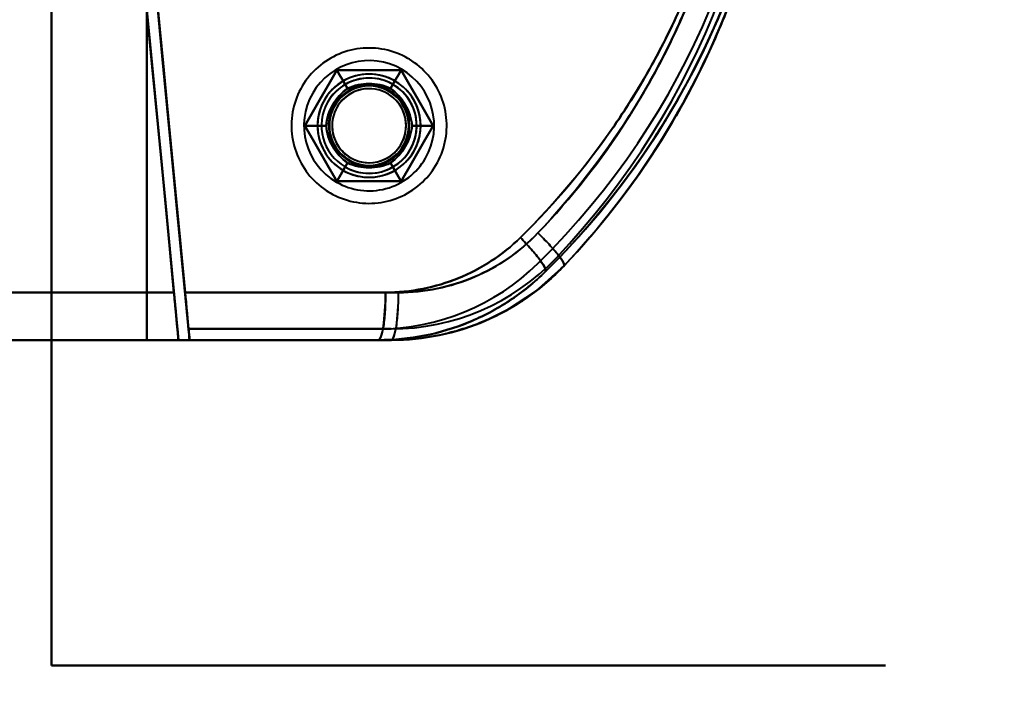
# Model space of a CAD drawing. Header units: millimetres. Extents: x -1115 to 1388, y -280 to 1010.
# Tile 16 of 76: x -319 to -257, y 177 to 220. Entities that reach past the tile are written whole.
import ezdxf

# ---------------------------------------------------------------- set-up
doc = ezdxf.new("R2010")
doc.units = ezdxf.units.MM
for name, color, linetype, lineweight in [('A-ANNO-DIMS', 211, 'Continuous', 30), ('A-ANNO-DIMS-20', 211, 'Continuous', 30), ('G-IMPT', 8, 'Continuous', 40)]:
    doc.layers.add(name, color=color, linetype=linetype, lineweight=lineweight)
doc.styles.add('Arial_1', font='arial.ttf', dxfattribs={"height": 60})
doc.dimstyles.new('Linéaire', dxfattribs={"dimscale": 304.8, "dimtxt": 61.215564, "dimasz": 0.131234, "dimexe": 0.131234, "dimexo": 0.131234, "dimgap": 0.131234, "dimtad": 1, "dimdec": 0, "dimzin": 0, "dimdsep": 46, "dimtxsty": 'Arial_1', "dimblk1": 'OBLIQUE', "dimblk2": 'OBLIQUE', "dimsah": 1, "dimcen": 0.09, "dimazin": 0, "dimtfac": 1, "dimtdec": 4, "dimtix": 1, "dimtmove": 0, "dimatfit": 3, "dimfxl": 1, "dimtvp": 1, "dimtfill": 1, "dimtolj": 1, "dimtzin": 0, "dimarcsym": 2})

# ---------------------------------------------------------------- blocks, each defined once
blk = doc.blocks.new('NEXA 700 CALQUES_dwg-751640-Droite')
at = {"layer": 'G-IMPT'}
for p, q in [((-309.788, 202.372), (-342.221, 202.372)), ((-309.788, 202.372), (-342.221, 202.372)), ((-342.221, 202.372), (-309.788, 202.372)), ((-342.221, 202.372), (-309.788, 202.372)), ((-309.089, 202.372), (-295.643, 202.372)), ((-295.643, 202.372), (-309.089, 202.372)), ((-309.085, 202.372), (-296.463, 202.372)), ((-296.463, 202.372), (-309.085, 202.372)), ((-309.5, 199.372), (-342.305, 199.372)), ((-309.5, 199.372), (-342.305, 199.372)), ((-342.305, 199.372), (-309.5, 199.372)), ((-342.305, 199.372), (-309.5, 199.372)), ((-296.105, 199.372), (-308.802, 199.372)), ((-308.802, 199.372), (-296.105, 199.372)), ((-296.105, 199.372), (-308.802, 199.372)), ((-308.797, 199.372), (-296.919, 199.372)), ((-296.919, 199.372), (-308.797, 199.372)), ((-308.797, 199.372), (-296.919, 199.372))]:
    blk.add_line(p, q, dxfattribs=at)
at = {"layer": 'G-IMPT', "flags": 128}
for points in [[(-317.5, 298.872), (-317.5, 268.872), (-317.5, 238.872), (-317.5, 208.872), (-317.5, 178.872)], [(-317.5, 298.872), (-317.5, 268.872), (-317.5, 238.872), (-317.5, 208.872), (-317.5, 178.872)], [(-317.5, 178.872), (-317.5, 208.872), (-317.5, 238.872), (-317.5, 268.872), (-317.5, 298.872)], [(-317.5, 178.872), (-317.5, 208.872), (-317.5, 238.872), (-317.5, 268.872), (-317.5, 298.872)], [(-317.5, 298.872), (-317.5, 268.872), (-317.5, 238.872), (-317.5, 208.872), (-317.5, 178.872)], [(-317.5, 178.872), (-317.5, 208.872), (-317.5, 238.872), (-317.5, 268.872), (-317.5, 298.872)], [(-317.5, 298.872), (-317.5, 268.872), (-317.5, 238.872), (-317.5, 208.872), (-317.5, 178.872)], [(-317.5, 178.872), (-317.5, 208.872), (-317.5, 238.872), (-317.5, 268.872), (-317.5, 298.872)], [(-257.5, 178.872), (-257.5, 208.872), (-257.5, 238.872), (-257.5, 268.872), (-257.5, 298.872)], [(-257.5, 298.872), (-257.5, 268.872), (-257.5, 238.872), (-257.5, 208.872), (-257.5, 178.872)], [(-257.5, 178.872), (-257.5, 208.872), (-257.5, 238.872), (-257.5, 268.872), (-257.5, 298.872)], [(-257.5, 298.872), (-257.5, 268.872), (-257.5, 238.872), (-257.5, 208.872), (-257.5, 178.872)], [(-257.5, 178.872), (-257.5, 208.872), (-257.5, 238.872), (-257.5, 268.872), (-257.5, 298.872)], [(-257.5, 298.872), (-257.5, 268.872), (-257.5, 238.872), (-257.5, 208.872), (-257.5, 178.872)], [(-317.5, 278.372), (-317.5, 258.622), (-317.5, 238.872), (-317.5, 219.122), (-317.5, 199.372)], [(-317.5, 199.372), (-317.5, 219.122), (-317.5, 238.872), (-317.5, 258.622), (-317.5, 278.372)], [(-317.5, 278.372), (-317.5, 258.622), (-317.5, 238.872), (-317.5, 219.122), (-317.5, 199.372)], [(-317.5, 199.372), (-317.5, 219.122), (-317.5, 238.872), (-317.5, 258.622), (-317.5, 278.372)], [(-311.5, 278.372), (-311.5, 258.622), (-311.5, 238.872), (-311.5, 219.122), (-311.5, 199.372)], [(-311.5, 199.372), (-311.5, 219.122), (-311.5, 238.872), (-311.5, 258.622), (-311.5, 278.372)], [(-311.5, 278.372), (-311.5, 258.622), (-311.5, 238.872), (-311.5, 219.122), (-311.5, 199.372)], [(-311.5, 199.372), (-311.5, 219.122), (-311.5, 238.872), (-311.5, 258.622), (-311.5, 278.372)], [(-311.5, 199.372), (-311.5, 219.122), (-311.5, 238.872), (-311.5, 258.622), (-311.5, 278.372)], [(-311.5, 278.372), (-311.5, 258.622), (-311.5, 238.872), (-311.5, 219.122), (-311.5, 199.372)], [(-311.5, 199.372), (-311.5, 219.122), (-311.5, 238.872), (-311.5, 258.622), (-311.5, 278.372)], [(-311.5, 278.372), (-311.5, 258.622), (-311.5, 238.872), (-311.5, 219.122), (-311.5, 199.372)], [(-309.089, 202.372), (-309.577, 207.456), (-310.065, 212.54), (-310.553, 217.625), (-311.041, 222.71)], [(-308.869, 200.072), (-309.412, 205.732), (-309.955, 211.391), (-310.498, 217.051), (-311.041, 222.71)], [(-311.041, 222.71), (-310.553, 217.625), (-310.065, 212.54), (-309.577, 207.456), (-309.089, 202.372)], [(-311.041, 222.71), (-310.498, 217.051), (-309.955, 211.391), (-309.412, 205.732), (-308.869, 200.072)], [(-309.788, 202.372), (-310.266, 207.36), (-310.745, 212.348), (-311.224, 217.338), (-311.703, 222.327)], [(-311.703, 222.327), (-311.224, 217.338), (-310.745, 212.348), (-310.266, 207.36), (-309.788, 202.372)], [(-309.5, 199.372), (-310.051, 205.111), (-310.601, 210.85), (-311.152, 216.589), (-311.703, 222.327)], [(-311.703, 222.327), (-311.224, 217.338), (-310.745, 212.348), (-310.266, 207.36), (-309.788, 202.372)], [(-311.703, 222.327), (-311.152, 216.589), (-310.601, 210.85), (-310.051, 205.111), (-309.5, 199.372)], [(-311.703, 222.327), (-311.152, 216.589), (-310.601, 210.85), (-310.051, 205.111), (-309.5, 199.372)], [(-309.788, 202.372), (-310.266, 207.36), (-310.745, 212.348), (-311.224, 217.338), (-311.703, 222.327)], [(-309.5, 199.372), (-310.051, 205.111), (-310.601, 210.85), (-311.152, 216.589), (-311.703, 222.327)], [(-311.006, 222.394), (-310.526, 217.388), (-310.045, 212.382), (-309.565, 207.377), (-309.085, 202.372)], [(-311.006, 222.394), (-310.47, 216.814), (-309.935, 211.233), (-309.399, 205.653), (-308.864, 200.072)], [(-309.085, 202.372), (-309.565, 207.377), (-310.045, 212.382), (-310.526, 217.388), (-311.006, 222.394)], [(-308.864, 200.072), (-309.399, 205.653), (-309.935, 211.233), (-310.47, 216.814), (-311.006, 222.394)], [(-295.055, 217.108), (-295.226, 217.202), (-295.401, 217.289), (-295.579, 217.37), (-295.761, 217.443), (-295.945, 217.509), (-296.132, 217.567), (-296.32, 217.618), (-296.511, 217.662), (-296.703, 217.697), (-296.897, 217.725), (-297.092, 217.746), (-297.287, 217.758), (-297.482, 217.763), (-297.678, 217.759), (-297.873, 217.748), (-298.068, 217.73), (-298.262, 217.703), (-298.454, 217.669), (-298.645, 217.627), (-298.835, 217.577), (-299.022, 217.52), (-299.206, 217.455), (-299.388, 217.384), (-299.567, 217.304), (-299.743, 217.218), (-299.915, 217.125), (-300.083, 217.025), (-300.247, 216.918), (-300.406, 216.805), (-300.561, 216.686), (-300.711, 216.561), (-300.856, 216.429), (-300.996, 216.292), (-301.13, 216.15), (-301.258, 216.002), (-301.38, 215.849), (-301.496, 215.691), (-301.606, 215.529), (-301.709, 215.363), (-301.805, 215.193), (-301.894, 215.019), (-301.977, 214.841), (-302.052, 214.661), (-302.12, 214.477), (-302.18, 214.291), (-302.233, 214.103), (-302.278, 213.913), (-302.316, 213.721), (-302.346, 213.528), (-302.369, 213.333), (-302.383, 213.138), (-302.39, 212.943), (-302.389, 212.747), (-302.38, 212.552), (-302.363, 212.357), (-302.339, 212.163), (-302.306, 211.97), (-302.266, 211.778), (-302.219, 211.589), (-302.164, 211.401), (-302.101, 211.216), (-302.031, 211.033), (-301.954, 210.853), (-301.87, 210.677), (-301.779, 210.504), (-301.68, 210.334), (-301.576, 210.169), (-301.464, 210.009), (-301.347, 209.852), (-301.223, 209.701), (-301.093, 209.555), (-300.957, 209.414), (-300.816, 209.278), (-300.67, 209.148), (-300.518, 209.025), (-300.362, 208.907), (-300.201, 208.796), (-300.036, 208.691), (-299.945, 208.637)], [(-295.055, 217.108), (-295.226, 217.202), (-295.401, 217.289), (-295.579, 217.37), (-295.761, 217.443), (-295.945, 217.509), (-296.132, 217.567), (-296.32, 217.618), (-296.511, 217.662), (-296.703, 217.697), (-296.897, 217.725), (-297.092, 217.746), (-297.287, 217.758), (-297.482, 217.763), (-297.678, 217.759), (-297.873, 217.748), (-298.068, 217.73), (-298.262, 217.703), (-298.454, 217.669), (-298.645, 217.627), (-298.835, 217.577), (-299.022, 217.52), (-299.206, 217.455), (-299.388, 217.384), (-299.567, 217.304), (-299.743, 217.218), (-299.915, 217.125), (-300.083, 217.025), (-300.247, 216.918), (-300.406, 216.805), (-300.561, 216.686), (-300.711, 216.561), (-300.856, 216.429), (-300.996, 216.292), (-301.13, 216.15), (-301.258, 216.002), (-301.38, 215.849), (-301.496, 215.691), (-301.606, 215.529), (-301.709, 215.363), (-301.805, 215.193), (-301.894, 215.019), (-301.977, 214.841), (-302.052, 214.661), (-302.12, 214.477), (-302.18, 214.291), (-302.233, 214.103), (-302.278, 213.913), (-302.316, 213.721), (-302.346, 213.528), (-302.369, 213.333), (-302.383, 213.138), (-302.39, 212.943), (-302.389, 212.747), (-302.38, 212.552), (-302.363, 212.357), (-302.339, 212.163), (-302.306, 211.97), (-302.266, 211.778), (-302.219, 211.589), (-302.164, 211.401), (-302.101, 211.216), (-302.031, 211.033), (-301.954, 210.853), (-301.87, 210.677), (-301.779, 210.504), (-301.68, 210.334), (-301.576, 210.169), (-301.464, 210.009), (-301.347, 209.852), (-301.223, 209.701), (-301.093, 209.555), (-300.957, 209.414), (-300.816, 209.278), (-300.67, 209.148), (-300.518, 209.025), (-300.362, 208.907), (-300.201, 208.796), (-300.036, 208.691), (-299.945, 208.637)], [(-299.945, 208.637), (-299.774, 208.543), (-299.599, 208.455), (-299.421, 208.375), (-299.239, 208.302), (-299.055, 208.236), (-298.868, 208.177), (-298.68, 208.126), (-298.489, 208.083), (-298.297, 208.047), (-298.103, 208.019), (-297.908, 207.999), (-297.713, 207.987), (-297.518, 207.982), (-297.322, 207.985), (-297.127, 207.996), (-296.932, 208.015), (-296.738, 208.042), (-296.546, 208.076), (-296.355, 208.118), (-296.165, 208.168), (-295.978, 208.225), (-295.794, 208.289), (-295.612, 208.361), (-295.433, 208.44), (-295.257, 208.526), (-295.085, 208.62), (-294.917, 208.72), (-294.753, 208.826), (-294.594, 208.939), (-294.439, 209.059), (-294.289, 209.184), (-294.144, 209.315), (-294.004, 209.453), (-293.87, 209.595), (-293.742, 209.743), (-293.62, 209.896), (-293.504, 210.053), (-293.394, 210.215), (-293.291, 210.382), (-293.195, 210.552), (-293.106, 210.726), (-293.023, 210.903), (-292.948, 211.084), (-292.88, 211.267), (-292.82, 211.453), (-292.767, 211.642), (-292.722, 211.832), (-292.684, 212.024), (-292.654, 212.217), (-292.631, 212.411), (-292.617, 212.606), (-292.61, 212.802), (-292.611, 212.998), (-292.62, 213.193), (-292.637, 213.388), (-292.661, 213.582), (-292.694, 213.775), (-292.734, 213.966), (-292.781, 214.156), (-292.836, 214.344), (-292.899, 214.529), (-292.969, 214.712), (-293.046, 214.891), (-293.13, 215.068), (-293.221, 215.241), (-293.32, 215.41), (-293.424, 215.575), (-293.536, 215.736), (-293.653, 215.892), (-293.777, 216.044), (-293.907, 216.19), (-294.043, 216.331), (-294.184, 216.467), (-294.33, 216.596), (-294.482, 216.72), (-294.638, 216.838), (-294.799, 216.949), (-294.964, 217.054), (-295.055, 217.108)], [(-299.945, 208.637), (-299.774, 208.543), (-299.599, 208.455), (-299.421, 208.375), (-299.239, 208.302), (-299.055, 208.236), (-298.868, 208.177), (-298.68, 208.126), (-298.489, 208.083), (-298.297, 208.047), (-298.103, 208.019), (-297.908, 207.999), (-297.713, 207.987), (-297.518, 207.982), (-297.322, 207.985), (-297.127, 207.996), (-296.932, 208.015), (-296.738, 208.042), (-296.546, 208.076), (-296.355, 208.118), (-296.165, 208.168), (-295.978, 208.225), (-295.794, 208.289), (-295.612, 208.361), (-295.433, 208.44), (-295.257, 208.526), (-295.085, 208.62), (-294.917, 208.72), (-294.753, 208.826), (-294.594, 208.939), (-294.439, 209.059), (-294.289, 209.184), (-294.144, 209.315), (-294.004, 209.453), (-293.87, 209.595), (-293.742, 209.743), (-293.62, 209.896), (-293.504, 210.053), (-293.394, 210.215), (-293.291, 210.382), (-293.195, 210.552), (-293.106, 210.726), (-293.023, 210.903), (-292.948, 211.084), (-292.88, 211.267), (-292.82, 211.453), (-292.767, 211.642), (-292.722, 211.832), (-292.684, 212.024), (-292.654, 212.217), (-292.631, 212.411), (-292.617, 212.606), (-292.61, 212.802), (-292.611, 212.998), (-292.62, 213.193), (-292.637, 213.388), (-292.661, 213.582), (-292.694, 213.775), (-292.734, 213.966), (-292.781, 214.156), (-292.836, 214.344), (-292.899, 214.529), (-292.969, 214.712), (-293.046, 214.891), (-293.13, 215.068), (-293.221, 215.241), (-293.32, 215.41), (-293.424, 215.575), (-293.536, 215.736), (-293.653, 215.892), (-293.777, 216.044), (-293.907, 216.19), (-294.043, 216.331), (-294.184, 216.467), (-294.33, 216.596), (-294.482, 216.72), (-294.638, 216.838), (-294.799, 216.949), (-294.964, 217.054), (-295.055, 217.108)], [(-299.521, 216.372), (-300.026, 215.497), (-300.531, 214.622), (-301.036, 213.747), (-301.541, 212.872)], [(-301.541, 212.872), (-301.036, 213.747), (-300.531, 214.622), (-300.026, 215.497), (-299.521, 216.372)], [(-299.521, 216.372), (-300.026, 215.497), (-300.531, 214.622), (-301.036, 213.747), (-301.541, 212.872)], [(-299.521, 216.372), (-300.026, 215.497), (-300.531, 214.622), (-301.036, 213.747), (-301.541, 212.872)], [(-301.541, 212.872), (-301.036, 213.747), (-300.531, 214.622), (-300.026, 215.497), (-299.521, 216.372)], [(-301.541, 212.872), (-301.036, 213.747), (-300.531, 214.622), (-300.026, 215.497), (-299.521, 216.372)], [(-301.541, 212.872), (-301.036, 213.747), (-300.531, 214.622), (-300.026, 215.497), (-299.521, 216.372)], [(-299.521, 216.372), (-300.026, 215.497), (-300.531, 214.622), (-301.036, 213.747), (-301.541, 212.872)], [(-301.541, 212.872), (-301.036, 213.747), (-300.531, 214.622), (-300.026, 215.497), (-299.521, 216.372)], [(-301.541, 212.872), (-301.036, 213.747), (-300.531, 214.622), (-300.026, 215.497), (-299.521, 216.372)], [(-299.521, 216.372), (-300.026, 215.497), (-300.531, 214.622), (-301.036, 213.747), (-301.541, 212.872)], [(-299.521, 216.372), (-300.026, 215.497), (-300.531, 214.622), (-301.036, 213.747), (-301.541, 212.872)], [(-295.479, 216.372), (-296.49, 216.372), (-297.5, 216.372), (-298.51, 216.372), (-299.521, 216.372)], [(-299.521, 216.372), (-299.354, 216.084), (-299.188, 215.795), (-299.021, 215.507), (-298.855, 215.218)], [(-298.855, 215.218), (-299.021, 215.507), (-299.188, 215.795), (-299.354, 216.084), (-299.521, 216.372)], [(-299.521, 216.372), (-298.51, 216.372), (-297.5, 216.372), (-296.49, 216.372), (-295.479, 216.372)], [(-295.479, 216.372), (-296.49, 216.372), (-297.5, 216.372), (-298.51, 216.372), (-299.521, 216.372)], [(-295.479, 216.372), (-296.49, 216.372), (-297.5, 216.372), (-298.51, 216.372), (-299.521, 216.372)], [(-299.521, 216.372), (-298.51, 216.372), (-297.5, 216.372), (-296.49, 216.372), (-295.479, 216.372)], [(-299.521, 216.372), (-298.51, 216.372), (-297.5, 216.372), (-296.49, 216.372), (-295.479, 216.372)], [(-298.855, 215.218), (-299.021, 215.507), (-299.188, 215.795), (-299.354, 216.084), (-299.521, 216.372)], [(-299.521, 216.372), (-298.51, 216.372), (-297.5, 216.372), (-296.49, 216.372), (-295.479, 216.372)], [(-299.521, 216.372), (-299.354, 216.084), (-299.188, 215.795), (-299.021, 215.507), (-298.855, 215.218)], [(-295.479, 216.372), (-296.49, 216.372), (-297.5, 216.372), (-298.51, 216.372), (-299.521, 216.372)], [(-299.521, 216.372), (-298.51, 216.372), (-297.5, 216.372), (-296.49, 216.372), (-295.479, 216.372)], [(-299.521, 216.372), (-298.51, 216.372), (-297.5, 216.372), (-296.49, 216.372), (-295.479, 216.372)], [(-295.479, 216.372), (-296.49, 216.372), (-297.5, 216.372), (-298.51, 216.372), (-299.521, 216.372)], [(-295.479, 216.372), (-296.49, 216.372), (-297.5, 216.372), (-298.51, 216.372), (-299.521, 216.372)], [(-295.479, 216.372), (-295.646, 216.084), (-295.812, 215.795), (-295.979, 215.507), (-296.145, 215.218)], [(-296.145, 215.218), (-295.979, 215.507), (-295.812, 215.795), (-295.646, 216.084), (-295.479, 216.372)], [(-295.479, 216.372), (-295.646, 216.084), (-295.812, 215.795), (-295.979, 215.507), (-296.145, 215.218)], [(-296.145, 215.218), (-295.979, 215.507), (-295.812, 215.795), (-295.646, 216.084), (-295.479, 216.372)], [(-293.459, 212.872), (-293.964, 213.747), (-294.469, 214.622), (-294.974, 215.497), (-295.479, 216.372)], [(-295.479, 216.372), (-294.974, 215.497), (-294.469, 214.622), (-293.964, 213.747), (-293.459, 212.872)], [(-293.459, 212.872), (-293.964, 213.747), (-294.469, 214.622), (-294.974, 215.497), (-295.479, 216.372)], [(-293.459, 212.872), (-293.964, 213.747), (-294.469, 214.622), (-294.974, 215.497), (-295.479, 216.372)], [(-295.479, 216.372), (-294.974, 215.497), (-294.469, 214.622), (-293.964, 213.747), (-293.459, 212.872)], [(-295.479, 216.372), (-294.974, 215.497), (-294.469, 214.622), (-293.964, 213.747), (-293.459, 212.872)], [(-295.479, 216.372), (-294.974, 215.497), (-294.469, 214.622), (-293.964, 213.747), (-293.459, 212.872)], [(-293.459, 212.872), (-293.964, 213.747), (-294.469, 214.622), (-294.974, 215.497), (-295.479, 216.372)], [(-295.479, 216.372), (-294.974, 215.497), (-294.469, 214.622), (-293.964, 213.747), (-293.459, 212.872)], [(-295.479, 216.372), (-294.974, 215.497), (-294.469, 214.622), (-293.964, 213.747), (-293.459, 212.872)], [(-293.459, 212.872), (-293.964, 213.747), (-294.469, 214.622), (-294.974, 215.497), (-295.479, 216.372)], [(-293.459, 212.872), (-293.964, 213.747), (-294.469, 214.622), (-294.974, 215.497), (-295.479, 216.372)], [(-300.209, 212.872), (-300.542, 212.872), (-300.875, 212.872), (-301.208, 212.872), (-301.541, 212.872)], [(-301.541, 212.872), (-301.036, 211.997), (-300.531, 211.122), (-300.026, 210.247), (-299.521, 209.372)], [(-301.541, 212.872), (-301.208, 212.872), (-300.875, 212.872), (-300.542, 212.872), (-300.209, 212.872)], [(-299.521, 209.372), (-300.026, 210.247), (-300.531, 211.122), (-301.036, 211.997), (-301.541, 212.872)], [(-301.541, 212.872), (-301.036, 211.997), (-300.531, 211.122), (-300.026, 210.247), (-299.521, 209.372)], [(-301.541, 212.872), (-301.036, 211.997), (-300.531, 211.122), (-300.026, 210.247), (-299.521, 209.372)], [(-299.521, 209.372), (-300.026, 210.247), (-300.531, 211.122), (-301.036, 211.997), (-301.541, 212.872)], [(-299.521, 209.372), (-300.026, 210.247), (-300.531, 211.122), (-301.036, 211.997), (-301.541, 212.872)], [(-299.521, 209.372), (-300.026, 210.247), (-300.531, 211.122), (-301.036, 211.997), (-301.541, 212.872)], [(-301.541, 212.872), (-301.208, 212.872), (-300.875, 212.872), (-300.542, 212.872), (-300.209, 212.872)], [(-300.209, 212.872), (-300.542, 212.872), (-300.875, 212.872), (-301.208, 212.872), (-301.541, 212.872)], [(-301.541, 212.872), (-301.036, 211.997), (-300.531, 211.122), (-300.026, 210.247), (-299.521, 209.372)], [(-299.521, 209.372), (-300.026, 210.247), (-300.531, 211.122), (-301.036, 211.997), (-301.541, 212.872)], [(-299.521, 209.372), (-300.026, 210.247), (-300.531, 211.122), (-301.036, 211.997), (-301.541, 212.872)], [(-301.541, 212.872), (-301.036, 211.997), (-300.531, 211.122), (-300.026, 210.247), (-299.521, 209.372)], [(-301.541, 212.872), (-301.036, 211.997), (-300.531, 211.122), (-300.026, 210.247), (-299.521, 209.372)], [(-295.479, 209.372), (-294.974, 210.247), (-294.469, 211.122), (-293.964, 211.997), (-293.459, 212.872)], [(-293.459, 212.872), (-293.964, 211.997), (-294.469, 211.122), (-294.974, 210.247), (-295.479, 209.372)], [(-295.479, 209.372), (-294.974, 210.247), (-294.469, 211.122), (-293.964, 211.997), (-293.459, 212.872)], [(-295.479, 209.372), (-294.974, 210.247), (-294.469, 211.122), (-293.964, 211.997), (-293.459, 212.872)], [(-293.459, 212.872), (-293.964, 211.997), (-294.469, 211.122), (-294.974, 210.247), (-295.479, 209.372)], [(-293.459, 212.872), (-293.964, 211.997), (-294.469, 211.122), (-294.974, 210.247), (-295.479, 209.372)], [(-293.459, 212.872), (-293.964, 211.997), (-294.469, 211.122), (-294.974, 210.247), (-295.479, 209.372)], [(-295.479, 209.372), (-294.974, 210.247), (-294.469, 211.122), (-293.964, 211.997), (-293.459, 212.872)], [(-293.459, 212.872), (-293.964, 211.997), (-294.469, 211.122), (-294.974, 210.247), (-295.479, 209.372)], [(-293.459, 212.872), (-293.964, 211.997), (-294.469, 211.122), (-294.974, 210.247), (-295.479, 209.372)], [(-295.479, 209.372), (-294.974, 210.247), (-294.469, 211.122), (-293.964, 211.997), (-293.459, 212.872)], [(-295.479, 209.372), (-294.974, 210.247), (-294.469, 211.122), (-293.964, 211.997), (-293.459, 212.872)], [(-293.459, 212.872), (-293.792, 212.872), (-294.125, 212.872), (-294.458, 212.872), (-294.791, 212.872)], [(-294.791, 212.872), (-294.458, 212.872), (-294.125, 212.872), (-293.792, 212.872), (-293.459, 212.872)], [(-293.459, 212.872), (-293.792, 212.872), (-294.125, 212.872), (-294.458, 212.872), (-294.791, 212.872)], [(-294.791, 212.872), (-294.458, 212.872), (-294.125, 212.872), (-293.792, 212.872), (-293.459, 212.872)], [(-299.521, 209.372), (-299.354, 209.661), (-299.188, 209.949), (-299.021, 210.238), (-298.855, 210.526)], [(-298.855, 210.526), (-299.021, 210.238), (-299.188, 209.949), (-299.354, 209.661), (-299.521, 209.372)], [(-299.521, 209.372), (-299.354, 209.661), (-299.188, 209.949), (-299.021, 210.238), (-298.855, 210.526)], [(-298.855, 210.526), (-299.021, 210.238), (-299.188, 209.949), (-299.354, 209.661), (-299.521, 209.372)], [(-295.479, 209.372), (-295.646, 209.661), (-295.812, 209.949), (-295.979, 210.238), (-296.145, 210.526)], [(-296.145, 210.526), (-295.979, 210.238), (-295.812, 209.949), (-295.646, 209.661), (-295.479, 209.372)], [(-295.479, 209.372), (-295.646, 209.661), (-295.812, 209.949), (-295.979, 210.238), (-296.145, 210.526)], [(-296.145, 210.526), (-295.979, 210.238), (-295.812, 209.949), (-295.646, 209.661), (-295.479, 209.372)], [(-299.521, 209.372), (-298.51, 209.372), (-297.5, 209.372), (-296.49, 209.372), (-295.479, 209.372)], [(-295.479, 209.372), (-296.49, 209.372), (-297.5, 209.372), (-298.51, 209.372), (-299.521, 209.372)], [(-299.521, 209.372), (-298.51, 209.372), (-297.5, 209.372), (-296.49, 209.372), (-295.479, 209.372)], [(-299.521, 209.372), (-298.51, 209.372), (-297.5, 209.372), (-296.49, 209.372), (-295.479, 209.372)], [(-295.479, 209.372), (-296.49, 209.372), (-297.5, 209.372), (-298.51, 209.372), (-299.521, 209.372)], [(-295.479, 209.372), (-296.49, 209.372), (-297.5, 209.372), (-298.51, 209.372), (-299.521, 209.372)], [(-295.479, 209.372), (-296.49, 209.372), (-297.5, 209.372), (-298.51, 209.372), (-299.521, 209.372)], [(-299.521, 209.372), (-298.51, 209.372), (-297.5, 209.372), (-296.49, 209.372), (-295.479, 209.372)], [(-295.479, 209.372), (-296.49, 209.372), (-297.5, 209.372), (-298.51, 209.372), (-299.521, 209.372)], [(-295.479, 209.372), (-296.49, 209.372), (-297.5, 209.372), (-298.51, 209.372), (-299.521, 209.372)], [(-299.521, 209.372), (-298.51, 209.372), (-297.5, 209.372), (-296.49, 209.372), (-295.479, 209.372)], [(-299.521, 209.372), (-298.51, 209.372), (-297.5, 209.372), (-296.49, 209.372), (-295.479, 209.372)], [(-285.221, 204.05), (-287.019, 202.438), (-288.793, 201.274)], [(-296.105, 200.072), (-299.296, 200.072), (-302.487, 200.072), (-305.678, 200.072), (-308.869, 200.072)], [(-308.869, 200.072), (-308.852, 199.897), (-308.835, 199.722), (-308.818, 199.547), (-308.802, 199.372)], [(-308.869, 200.072), (-305.678, 200.072), (-302.487, 200.072), (-299.296, 200.072), (-296.105, 200.072)], [(-296.105, 200.072), (-299.296, 200.072), (-302.487, 200.072), (-305.678, 200.072), (-308.869, 200.072)], [(-308.802, 199.372), (-308.818, 199.547), (-308.835, 199.722), (-308.852, 199.897), (-308.869, 200.072)], [(-308.869, 200.072), (-305.678, 200.072), (-302.487, 200.072), (-299.296, 200.072), (-296.105, 200.072)], [(-308.797, 199.372), (-308.814, 199.547), (-308.83, 199.722), (-308.847, 199.897), (-308.864, 200.072)], [(-308.864, 200.072), (-305.878, 200.072), (-302.891, 200.072), (-299.905, 200.072), (-296.919, 200.072)], [(-308.864, 200.072), (-308.847, 199.897), (-308.83, 199.722), (-308.814, 199.547), (-308.797, 199.372)], [(-308.864, 200.072), (-305.878, 200.072), (-302.891, 200.072), (-299.905, 200.072), (-296.919, 200.072)], [(-296.919, 200.072), (-299.905, 200.072), (-302.891, 200.072), (-305.878, 200.072), (-308.864, 200.072)], [(-296.919, 200.072), (-299.905, 200.072), (-302.891, 200.072), (-305.878, 200.072), (-308.864, 200.072)], [(-342.305, 199.372), (-327.683, 199.372), (-313.101, 199.372), (-309.5, 199.372)], [(-309.5, 199.372), (-324.069, 199.372), (-338.682, 199.372), (-342.305, 199.372)], [(-317.5, 199.372), (-323.246, 199.372), (-328.992, 199.372), (-334.738, 199.372), (-340.485, 199.372)], [(-340.485, 199.372), (-334.738, 199.372), (-328.992, 199.372), (-323.246, 199.372), (-317.5, 199.372)], [(-340.485, 199.372), (-334.738, 199.372), (-328.992, 199.372), (-323.246, 199.372), (-317.5, 199.372)], [(-317.5, 199.372), (-323.246, 199.372), (-328.992, 199.372), (-334.738, 199.372), (-340.485, 199.372)], [(-311.5, 199.372), (-313, 199.372), (-314.5, 199.372), (-316, 199.372), (-317.5, 199.372)], [(-317.5, 199.372), (-316, 199.372), (-314.5, 199.372), (-313, 199.372), (-311.5, 199.372)], [(-317.5, 199.372), (-316, 199.372), (-314.5, 199.372), (-313, 199.372), (-311.5, 199.372)], [(-311.5, 199.372), (-313, 199.372), (-314.5, 199.372), (-316, 199.372), (-317.5, 199.372)], [(-311.5, 199.372), (-307.855, 199.372), (-304.209, 199.372), (-300.564, 199.372), (-296.919, 199.372)], [(-296.105, 199.372), (-299.954, 199.372), (-303.802, 199.372), (-307.651, 199.372), (-311.5, 199.372)], [(-296.919, 199.372), (-300.564, 199.372), (-304.209, 199.372), (-307.855, 199.372), (-311.5, 199.372)], [(-311.5, 199.372), (-307.651, 199.372), (-303.802, 199.372), (-299.954, 199.372), (-296.105, 199.372)], [(-309.5, 199.372), (-306.355, 199.372), (-303.209, 199.372), (-300.064, 199.372), (-296.919, 199.372)], [(-296.105, 199.372), (-299.454, 199.372), (-302.802, 199.372), (-306.151, 199.372), (-309.5, 199.372)], [(-296.919, 199.372), (-300.064, 199.372), (-303.209, 199.372), (-306.355, 199.372), (-309.5, 199.372)], [(-309.5, 199.372), (-306.151, 199.372), (-302.802, 199.372), (-299.454, 199.372), (-296.105, 199.372)], [(-308.802, 199.372), (-305.627, 199.372), (-302.453, 199.372), (-299.279, 199.372), (-296.105, 199.372)], [(-296.105, 199.372), (-299.279, 199.372), (-302.453, 199.372), (-305.627, 199.372), (-308.802, 199.372)], [(-308.797, 199.372), (-305.827, 199.372), (-302.858, 199.372), (-299.888, 199.372), (-296.919, 199.372)], [(-296.919, 199.372), (-299.888, 199.372), (-302.858, 199.372), (-305.827, 199.372), (-308.797, 199.372)], [(-317.5, 178.872), (-302.5, 178.872), (-287.5, 178.872), (-272.5, 178.872), (-257.5, 178.872)], [(-257.5, 178.872), (-272.5, 178.872), (-287.5, 178.872), (-302.5, 178.872), (-317.5, 178.872)], [(-317.5, 178.872), (-302.5, 178.872), (-287.5, 178.872), (-272.5, 178.872), (-257.5, 178.872)], [(-257.5, 178.872), (-272.5, 178.872), (-287.5, 178.872), (-302.5, 178.872), (-317.5, 178.872)], [(-317.5, 178.872), (-302.5, 178.872), (-287.5, 178.872), (-272.5, 178.872), (-257.5, 178.872)], [(-257.5, 178.872), (-272.5, 178.872), (-287.5, 178.872), (-302.5, 178.872), (-317.5, 178.872)], [(-317.5, 178.872), (-302.5, 178.872), (-287.5, 178.872), (-272.5, 178.872), (-257.5, 178.872)], [(-257.5, 178.872), (-272.5, 178.872), (-287.5, 178.872), (-302.5, 178.872), (-317.5, 178.872)]]:
    blk.add_lwpolyline(points, dxfattribs=at)
at = {"layer": 'G-IMPT'}
for centre, radius, start, end in [((-321.5, 238.457), 50, 316.51685, 45.38635), ((-321.5, 238.457), 50, 316.51685, 45.38635), ((-321.5, 238.457), 50, 316.51685, 45.38635), ((-321.5, 238.457), 50, 316.51685, 45.38635), ((-321.5, 238.457), 50, 316.51685, 45.38635), ((-321.5, 238.457), 50, 316.51685, 45.38635), ((-321.5, 238.457), 49.3, 316.51685, 45.38635), ((-321.5, 238.457), 49.3, 316.51685, 45.38635), ((-321.5, 238.457), 49.3, 316.51685, 45.38635), ((-321.5, 238.457), 49.3, 316.51685, 45.38635), ((-321.5, 239.287), 50, 314.61365, 43.48315), ((-321.5, 239.287), 50, 314.61365, 43.48315), ((-321.5, 239.287), 50, 314.61365, 43.48315), ((-321.5, 239.287), 50, 314.61365, 43.48315), ((-321.5, 239.287), 50, 314.61365, 43.48315), ((-321.5, 239.287), 50, 314.61365, 43.48315), ((-321.5, 239.287), 49.3, 314.61365, 43.48315), ((-321.5, 239.287), 49.3, 314.61365, 43.48315), ((-321.5, 239.287), 49.3, 314.61365, 43.48315), ((-321.5, 239.287), 49.3, 314.61365, 43.48315), ((-297.5, 212.872), 4.1, 60, 240), ((-297.5, 212.872), 4.1, 60, 240), ((-297.5, 212.872), 4.1, 60, 240), ((-297.5, 212.872), 4.1, 60, 240), ((-297.5, 212.872), 4.1, 330, 60), ((-297.5, 212.872), 4.1, 330, 60), ((-297.5, 212.872), 4.1, 330, 60), ((-297.5, 212.872), 4.1, 330, 60), ((-297.5, 212.872), 3.25, 60, 240), ((-297.5, 212.872), 3.25, 60, 240), ((-297.5, 212.872), 3.25, 0, 180), ((-297.5, 212.872), 3.25, 0, 180), ((-297.5, 212.872), 3.25, 60, 180), ((-297.5, 212.872), 3.25, 60, 240), ((-297.5, 212.872), 3, 60, 240), ((-297.5, 212.872), 3, 60, 240), ((-297.5, 212.872), 3.25, 330, 150), ((-297.5, 212.872), 3.25, 330, 150), ((-297.5, 212.872), 3, 330, 150), ((-297.5, 212.872), 3, 330, 150), ((-297.5, 212.872), 3, 60, 150), ((-297.5, 212.872), 3, 330, 150), ((-297.5, 212.872), 3, 330, 150), ((-297.5, 212.872), 3, 330, 150), ((-297.5, 212.872), 2.548, 60, 240), ((-297.5, 212.872), 2.548, 60, 240), ((-297.5, 212.872), 2.548, 60, 240), ((-297.5, 212.872), 2.548, 60, 240), ((-297.5, 212.872), 2.548, 60, 240), ((-297.5, 212.872), 2.548, 60, 240), ((-297.5, 212.872), 2.548, 60, 240), ((-297.5, 212.872), 2.548, 60, 240), ((-297.5, 212.872), 2.5, 0, 180), ((-297.5, 212.872), 2.5, 360, 180), ((-297.5, 212.872), 2.5, 0, 180), ((-297.5, 212.872), 2.5, 0, 180), ((-297.5, 212.872), 2.5, 0, 180), ((-297.5, 212.872), 2.5, 360, 180), ((-297.5, 212.872), 2.5, 0, 180), ((-297.5, 212.872), 2.5, 0, 180), ((-297.5, 212.872), 2.33, 24.28402, 204.28402), ((-297.5, 212.872), 2.33, 24.28402, 204.28402), ((-297.5, 212.872), 2.33, 24.28402, 204.28402), ((-297.5, 212.872), 2.33, 24.28402, 204.28402), ((-297.5, 212.872), 2.33, 95.71598, 275.71598), ((-297.5, 212.872), 2.33, 95.71598, 275.71598), ((-297.5, 212.872), 2.33, 95.71598, 275.71598), ((-297.5, 212.872), 2.33, 95.71598, 275.71598), ((-297.5, 212.872), 3.25, 240, 60), ((-297.5, 212.872), 3, 240, 60), ((-297.5, 212.872), 3, 240, 60), ((-297.5, 212.872), 2.33, 275.71598, 95.71598), ((-297.5, 212.872), 2.33, 275.71598, 95.71598), ((-297.5, 212.872), 2.33, 275.71598, 95.71598), ((-297.5, 212.872), 2.33, 275.71598, 95.71598), ((-297.5, 212.872), 3, 330, 60), ((-297.5, 212.872), 3.25, 330, 60), ((-297.5, 212.872), 3.25, 0, 60), ((-297.5, 212.872), 3.25, 330, 60), ((-297.5, 212.872), 2.548, 240, 60), ((-297.5, 212.872), 2.548, 240, 60), ((-297.5, 212.872), 2.548, 240, 60), ((-297.5, 212.872), 2.548, 240, 60), ((-297.5, 212.872), 2.548, 240, 60), ((-297.5, 212.872), 2.548, 240, 60), ((-297.5, 212.872), 2.548, 240, 60), ((-297.5, 212.872), 2.548, 240, 60), ((-297.5, 212.872), 3.25, 150, 330), ((-297.5, 212.872), 3.25, 150, 330), ((-297.5, 212.872), 3, 150, 330), ((-297.5, 212.872), 3, 150, 330), ((-297.5, 212.872), 3, 150, 330), ((-297.5, 212.872), 3, 150, 330), ((-297.5, 212.872), 3, 150, 330), ((-297.5, 212.872), 3, 150, 240), ((-297.5, 212.872), 2.33, 204.28402, 24.28402), ((-297.5, 212.872), 2.33, 204.28402, 24.28402), ((-297.5, 212.872), 2.33, 204.28402, 24.28402), ((-297.5, 212.872), 2.33, 204.28402, 24.28402), ((-297.5, 212.872), 3.25, 180, 360), ((-297.5, 212.872), 3.25, 180, 360), ((-297.5, 212.872), 3.25, 180, 240), ((-297.5, 212.872), 2.5, 180, 0), ((-297.5, 212.872), 2.5, 180, 0), ((-297.5, 212.872), 2.5, 180, 360), ((-297.5, 212.872), 2.5, 180, 0), ((-297.5, 212.872), 2.5, 180, 0), ((-297.5, 212.872), 2.5, 180, 0), ((-297.5, 212.872), 2.5, 180, 360), ((-297.5, 212.872), 2.5, 180, 360), ((-297.5, 212.872), 3.25, 240, 0), ((-297.5, 212.872), 4.1, 240, 330), ((-297.5, 212.872), 4.1, 240, 330), ((-297.5, 212.872), 4.1, 240, 330), ((-297.5, 212.872), 4.1, 240, 330), ((-297.5, 212.872), 3.25, 240, 330), ((-297.5, 212.872), 3.25, 240, 330), ((-297.5, 212.872), 3, 240, 330), ((-296.919, 214.372), 14.3, 270, 314.61365), ((-296.919, 214.372), 14.3, 270, 314.61365), ((-296.919, 214.372), 14.3, 270, 314.61365), ((-296.919, 214.372), 14.3, 270, 314.61365), ((-296.105, 214.372), 14.3, 270, 316.51685), ((-296.105, 214.372), 14.3, 270, 316.51685), ((-296.105, 214.372), 14.3, 270, 316.51685), ((-296.105, 214.372), 14.3, 270, 316.51685), ((-296.105, 214.372), 15, 270, 316.51685), ((-296.105, 214.372), 15, 270, 316.51685), ((-296.105, 214.372), 15, 270, 316.51685), ((-296.105, 214.372), 15, 270, 316.51685), ((-296.105, 214.372), 15, 270, 316.51685), ((-296.105, 214.372), 15, 270, 316.51685), ((-296.919, 214.372), 15, 270, 314.61365), ((-296.919, 214.372), 15, 270, 314.61365), ((-296.919, 214.372), 15, 270, 314.61365), ((-296.919, 214.372), 15, 270, 314.61365), ((-296.919, 214.372), 15, 270, 314.61365), ((-296.919, 214.372), 15, 270, 314.61365)]:
    blk.add_arc(centre, radius, start, end, dxfattribs=at)
for centre, ratio in [((-296.919, 202.372), 0.151868), ((-296.105, 202.372), 0.154092)]:
    blk.add_ellipse(centre, major_axis=(0, 3), ratio=ratio, start_param=3.141593, end_param=4.712389, dxfattribs=at)
for points in [[(-285.221, 204.05), (-280.777, 208.736), (-273.725, 219.854), (-270.233, 239.323), (-274.387, 258.678), (-281.799, 269.527), (-286.384, 274.05)], [(-285.221, 273.694), (-280.777, 269.009), (-273.725, 257.89), (-270.233, 238.422), (-274.387, 219.067), (-281.799, 208.218), (-286.384, 203.694)], [(-298.855, 215.218), (-299.238, 214.939), (-299.866, 214.239), (-300.159, 213.345), (-300.209, 212.872)], [(-300.209, 212.872), (-300.163, 213.336), (-299.867, 214.239), (-299.233, 214.946), (-298.855, 215.218)], [(-300.209, 212.872), (-300.159, 213.344), (-299.866, 214.238), (-299.239, 214.939), (-298.855, 215.218)], [(-298.855, 215.218), (-299.233, 214.946), (-299.867, 214.239), (-300.163, 213.336), (-300.209, 212.872)], [(-296.145, 215.218), (-296.579, 215.411), (-297.5, 215.604), (-298.421, 215.411), (-298.855, 215.218)], [(-298.855, 215.218), (-298.429, 215.41), (-297.5, 215.606), (-296.57, 215.41), (-296.145, 215.218)], [(-298.855, 215.218), (-298.421, 215.411), (-297.5, 215.604), (-296.579, 215.411), (-296.145, 215.218)], [(-296.145, 215.218), (-296.571, 215.41), (-297.5, 215.606), (-298.43, 215.41), (-298.855, 215.218)], [(-294.791, 212.872), (-294.841, 213.344), (-295.134, 214.238), (-295.761, 214.939), (-296.145, 215.218)], [(-296.145, 215.218), (-295.767, 214.946), (-295.133, 214.239), (-294.837, 213.336), (-294.791, 212.872)], [(-296.145, 215.218), (-295.762, 214.939), (-295.134, 214.239), (-294.841, 213.345), (-294.791, 212.872)], [(-294.791, 212.872), (-294.837, 213.336), (-295.133, 214.239), (-295.767, 214.946), (-296.145, 215.218)], [(-300.209, 212.872), (-300.159, 212.4), (-299.866, 211.506), (-299.239, 210.806), (-298.855, 210.526)], [(-298.855, 210.526), (-299.233, 210.799), (-299.867, 211.506), (-300.163, 212.408), (-300.209, 212.872)], [(-298.855, 210.526), (-299.238, 210.805), (-299.866, 211.506), (-300.159, 212.4), (-300.209, 212.872)], [(-300.209, 212.872), (-300.163, 212.408), (-299.867, 211.505), (-299.233, 210.798), (-298.855, 210.526)], [(-296.145, 210.526), (-295.762, 210.805), (-295.134, 211.506), (-294.841, 212.4), (-294.791, 212.872)], [(-294.791, 212.872), (-294.837, 212.408), (-295.133, 211.505), (-295.767, 210.798), (-296.145, 210.526)], [(-294.791, 212.872), (-294.841, 212.4), (-295.134, 211.506), (-295.761, 210.806), (-296.145, 210.526)], [(-296.145, 210.526), (-295.767, 210.799), (-295.133, 211.506), (-294.837, 212.408), (-294.791, 212.872)], [(-298.855, 210.526), (-298.421, 210.333), (-297.5, 210.14), (-296.579, 210.333), (-296.145, 210.526)], [(-296.145, 210.526), (-296.571, 210.334), (-297.5, 210.139), (-298.43, 210.334), (-298.855, 210.526)], [(-296.145, 210.526), (-296.579, 210.333), (-297.5, 210.14), (-298.421, 210.333), (-298.855, 210.526)], [(-298.855, 210.526), (-298.429, 210.334), (-297.5, 210.139), (-296.57, 210.334), (-296.145, 210.526)], [(-295.643, 202.372), (-294.01, 202.372), (-290.726, 203.043), (-287.998, 204.929), (-286.864, 206.115)], [(-286.864, 206.115), (-288.029, 204.909), (-290.726, 203.049), (-293.979, 202.379), (-295.643, 202.372)], [(-286.864, 206.115), (-286.63, 205.886), (-286.149, 205.392), (-285.548, 204.705), (-285.226, 204.232), (-285.193, 204.08), (-285.221, 204.05)], [(-285.221, 204.05), (-285.193, 204.08), (-285.226, 204.232), (-285.548, 204.705), (-286.149, 205.392), (-286.63, 205.886), (-286.864, 206.115)], [(-287.966, 205.83), (-289.1, 204.721), (-291.76, 202.988), (-294.892, 202.372), (-296.463, 202.372)], [(-296.463, 202.372), (-294.861, 202.378), (-291.774, 202.984), (-289.103, 204.722), (-287.966, 205.83)], [(-287.966, 205.83), (-287.739, 205.592), (-287.272, 205.08), (-286.689, 204.368), (-286.381, 203.879), (-286.354, 203.724), (-286.384, 203.694)], [(-286.384, 203.694), (-286.354, 203.724), (-286.381, 203.879), (-286.689, 204.368), (-287.272, 205.08), (-287.739, 205.592), (-287.966, 205.83)], [(-296.105, 199.372), (-295.084, 199.372), (-293.048, 199.581), (-290.13, 200.502), (-287.474, 201.979), (-285.922, 203.311), (-285.221, 204.05)], [(-285.221, 204.05), (-285.921, 203.312), (-287.491, 201.968), (-290.125, 200.503), (-293.048, 199.588), (-295.09, 199.372), (-296.105, 199.372)], [(-286.384, 203.694), (-287.076, 203.012), (-288.593, 201.78), (-291.194, 200.405), (-293.99, 199.565), (-295.942, 199.372), (-296.919, 199.372)], [(-296.919, 199.372), (-295.943, 199.372), (-293.972, 199.568), (-291.2, 200.403), (-288.588, 201.784), (-287.084, 203.004), (-286.384, 203.694)], [(-309.5, 199.372), (-309.503, 199.372), (-309.514, 199.529), (-309.579, 200.195), (-309.676, 201.191), (-309.748, 201.978), (-309.788, 202.372)], [(-309.788, 202.372), (-309.768, 202.166), (-309.73, 201.766), (-309.677, 201.218), (-309.627, 200.694), (-309.583, 200.235), (-309.547, 199.864), (-309.52, 199.581), (-309.504, 199.417), (-309.5, 199.375), (-309.5, 199.372)], [(-309.5, 199.372), (-309.5, 199.375), (-309.504, 199.417), (-309.52, 199.581), (-309.547, 199.864), (-309.583, 200.235), (-309.627, 200.694), (-309.677, 201.218), (-309.73, 201.766), (-309.768, 202.166), (-309.788, 202.372)], [(-309.788, 202.372), (-309.748, 201.978), (-309.676, 201.191), (-309.579, 200.195), (-309.514, 199.529), (-309.503, 199.372), (-309.5, 199.372)], [(-308.802, 199.372), (-308.804, 199.372), (-308.815, 199.529), (-308.88, 200.195), (-308.977, 201.191), (-309.049, 201.978), (-309.089, 202.372)], [(-309.089, 202.372), (-309.07, 202.166), (-309.031, 201.766), (-308.979, 201.218), (-308.928, 200.693), (-308.884, 200.235), (-308.849, 199.864), (-308.822, 199.581), (-308.806, 199.417), (-308.802, 199.375), (-308.802, 199.372)], [(-309.085, 202.372), (-309.044, 201.978), (-308.972, 201.191), (-308.876, 200.195), (-308.811, 199.529), (-308.8, 199.372), (-308.797, 199.372)], [(-308.797, 199.372), (-308.797, 199.375), (-308.801, 199.417), (-308.817, 199.581), (-308.844, 199.864), (-308.88, 200.235), (-308.924, 200.693), (-308.974, 201.218), (-309.027, 201.766), (-309.065, 202.166), (-309.085, 202.372)], [(-296.463, 202.372), (-296.463, 202.019), (-296.486, 201.245), (-296.586, 200.184), (-296.747, 199.525), (-296.865, 199.372), (-296.919, 199.372)], [(-296.105, 199.372), (-296.05, 199.372), (-295.931, 199.525), (-295.768, 200.184), (-295.666, 201.245), (-295.643, 202.019), (-295.643, 202.372)]]:
    blk.add_open_spline(points, degree=3, dxfattribs=at)
for points, knots in [([(-286.384, 274.05), (-284.084, 271.781), (-280.973, 268.046), (-277.617, 262.586), (-274.757, 256.72), (-272.315, 249.059), (-271.19, 239.284), (-271.966, 229.626), (-274.181, 221.749), (-276.797, 215.885), (-280.016, 210.214), (-283.006, 206.386), (-285.221, 204.05)], [0, 0, 0, 0, 0.125, 0.1875, 0.25, 0.375, 0.5, 0.625, 0.75, 0.8125, 0.875, 1, 1, 1, 1]), ([(-286.384, 203.694), (-284.084, 205.964), (-280.973, 209.699), (-277.617, 215.159), (-274.757, 221.025), (-272.315, 228.686), (-271.19, 238.46), (-271.966, 248.119), (-274.181, 255.996), (-276.797, 261.859), (-280.016, 267.531), (-283.006, 271.359), (-285.221, 273.694)], [0, 0, 0, 0, 0.125, 0.1875, 0.25, 0.375, 0.5, 0.625, 0.75, 0.8125, 0.875, 1, 1, 1, 1]), ([(-286.864, 206.115), (-284.77, 208.305), (-281.941, 211.895), (-278.891, 217.221), (-276.409, 222.73), (-274.303, 230.143), (-273.566, 239.239), (-274.636, 248.442), (-276.958, 255.651), (-279.67, 261.16), (-282.849, 266.285), (-285.792, 269.787), (-287.966, 271.915)], [0, 0, 0, 0, 0.125, 0.1875, 0.25, 0.375, 0.5, 0.625, 0.75, 0.8125, 0.875, 1, 1, 1, 1]), ([(-287.966, 271.915), (-285.717, 269.667), (-282.75, 266.12), (-279.599, 261.026), (-277.644, 257.051), (-276.068, 252.812), (-274.876, 248.333), (-274.105, 243.756), (-273.787, 239.258), (-273.95, 234.753), (-274.562, 230.154), (-275.6, 225.638), (-277.031, 221.347), (-278.853, 217.303), (-281.835, 212.098), (-284.687, 208.444), (-286.864, 206.115)], [0, 0, 0, 0, 0.125, 0.1875, 0.25, 0.3125, 0.375, 0.4375, 0.5, 0.5625, 0.625, 0.6875, 0.75, 0.8125, 0.875, 1, 1, 1, 1]), ([(-286.864, 271.63), (-284.77, 269.44), (-281.941, 265.849), (-278.891, 260.524), (-276.409, 255.015), (-274.303, 247.601), (-273.566, 238.506), (-274.636, 229.303), (-276.958, 222.094), (-279.67, 216.585), (-282.849, 211.46), (-285.792, 207.957), (-287.966, 205.83)], [0, 0, 0, 0, 0.125, 0.1875, 0.25, 0.375, 0.5, 0.625, 0.75, 0.8125, 0.875, 1, 1, 1, 1]), ([(-287.966, 205.83), (-285.717, 208.078), (-282.75, 211.625), (-279.599, 216.719), (-277.644, 220.694), (-276.068, 224.933), (-274.876, 229.411), (-274.105, 233.988), (-273.787, 238.486), (-273.95, 242.992), (-274.562, 247.591), (-275.6, 252.107), (-277.031, 256.398), (-278.853, 260.442), (-281.835, 265.647), (-284.687, 269.301), (-286.864, 271.63)], [0, 0, 0, 0, 0.125, 0.1875, 0.25, 0.3125, 0.375, 0.4375, 0.5, 0.5625, 0.625, 0.6875, 0.75, 0.8125, 0.875, 1, 1, 1, 1])]:
    blk.add_open_spline(points, degree=3, knots=knots, dxfattribs=at)
blk = doc.blocks.new('DIMBLOCK2-Droite')
at = {"layer": 'A-ANNO-DIMS-20'}
for p, q in [((-361.5, 134.913), (-361.5, 174.913)), ((0, 134.913), (0, 174.913)), ((-361.5, 134.913), (0, 134.913)), ((-361.5, 134.913), (-361.5, 123.197)), ((0, 134.913), (0, 123.197))]:
    blk.add_line(p, q, dxfattribs=at)
at = {"layer": 'A-ANNO-DIMS-20', "lineweight": 50}
for p, q in [((-361.5, 134.913), (-341.5, 154.913)), ((0, 134.913), (20, 154.913)), ((-361.5, 134.913), (-381.5, 114.913)), ((0, 134.913), (-20, 114.913))]:
    blk.add_line(p, q, dxfattribs=at)
at = {"layer": 'A-ANNO-DIMS-20', "color": 0, "insert": (-249.971, 252.807), "char_height": 60, "width": 166.12962, "attachment_point": 1, "line_spacing_factor": 0.941778, "style": 'Arial_1', "bg_fill": 3, "box_fill_scale": 1.25, "bg_fill_color": 9, "bg_fill_true_color": 13158600, "bg_fill_transparency": 0}
blk.add_mtext('362', dxfattribs=at)
blk = doc.blocks.new('_Oblique')
at = {"color": 0, "linetype": 'ByBlock', "lineweight": -2}
blk.add_line((-0.5, -0.5), (0.5, 0.5), dxfattribs=at)

msp = doc.modelspace()

# ---------------------------------------------------------------- block references
at = {"layer": 'G-IMPT'}
msp.add_blockref('NEXA 700 CALQUES_dwg-751640-Droite', (0, 0), dxfattribs=at)

# ---------------------------------------------------------------- next in the draw order: dimensions: what is measured, and where the dimension line sits
at = {"layer": 'A-ANNO-DIMS'}
dim = msp.add_linear_dim(base=(0, 134.912849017), p1=(-361.5, 163.197120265), p2=(0, 163.197120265), dimstyle='Linéaire', override={"dimpost": '<>', "dimfxl": 361.5}, dxfattribs=at)
dim.commit()
dim.dimension.update_dxf_attribs({"geometry": 'DIMBLOCK2-Droite', "text_midpoint": (-180.75, 205.567692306)})

doc.saveas('drawing.dxf')
